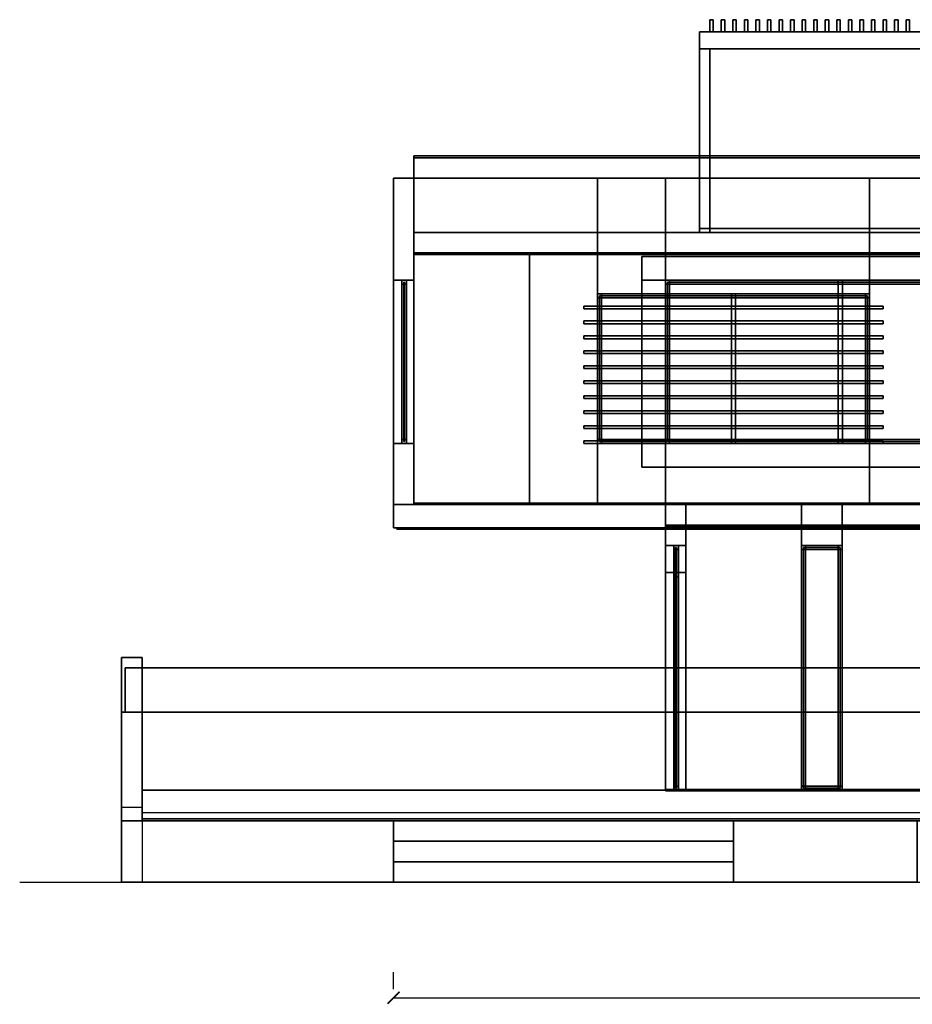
# Model space of a CAD drawing. Header units: metres. Extents: x -1.5 to 47.9, y -2.7 to 11.8.
# Tile 1 of 3: x -1.5 to 11.6, y -2.7 to 11.8. Entities that reach past the tile are written whole.
import ezdxf

# ---------------------------------------------------------------- set-up
doc = ezdxf.new("R2010")
doc.units = ezdxf.units.M
for name, color, linetype in [('BRONZE', 8, 'Continuous'), ('CEILING', 8, 'Continuous'), ('DECK_STONE', 8, 'Continuous'), ('DIM', 1, 'Continuous'), ('FRAME', 8, 'Continuous'), ('GLASS', 5, 'Continuous'), ('GROUND', 8, 'Continuous'), ('HEDGE', 8, 'Continuous'), ('INTERIOR_FLOOR', 8, 'Continuous'), ('INTERIOR_WALL', 8, 'Continuous'), ('PAVERS', 8, 'Continuous'), ('RENDER_WHITE', 8, 'Continuous'), ('ROOF', 8, 'Continuous'), ('ROOF_DECK', 8, 'Continuous'), ('SOFFIT_WOOD', 8, 'Continuous'), ('TRAVERTINE', 8, 'Continuous')]:
    doc.layers.add(name, color=color, linetype=linetype)
doc.styles.add('OpenSansCondensed-Light', font='OpenSansCondensed-Light.ttf')
doc.dimstyles.new('EZDXF', dxfattribs={"dimtxt": 0.25, "dimasz": 0.175, "dimexe": 0.375, "dimexo": 0.125, "dimgap": 0.1, "dimtad": 1, "dimlfac": 100, "dimzin": 12, "dimdsep": 46, "dimtxsty": 'OpenSansCondensed-Light', "dimblk": 'ARCHTICK', "dimcen": 2.5, "dimazin": 3, "dimtfac": 0.5, "dimtmove": 2, "dimatfit": 3, "dimarcsym": 0})

# ---------------------------------------------------------------- blocks, each defined once
blk = doc.blocks.new('_ARCHTICK')
at = {"color": 0, "linetype": 'ByBlock', "const_width": 0.15}
blk.add_lwpolyline([(-0.5, -0.5), (0.5, 0.5)], dxfattribs=at)

msp = doc.modelspace()

# ---------------------------------------------------------------- linework, layer by layer
at = {"layer": 'BRONZE'}
for points in [[(8.7, 11.6), (8.65, 11.6), (8.65, 11.78), (8.7, 11.78)], [(8.65, 11.6), (8.7, 11.6), (8.7, 11.78), (8.65, 11.78)], [(8.87, 11.6), (8.82, 11.6), (8.82, 11.78), (8.87, 11.78)], [(8.82, 11.6), (8.87, 11.6), (8.87, 11.78), (8.82, 11.78)], [(9.04, 11.6), (8.99, 11.6), (8.99, 11.78), (9.04, 11.78)], [(8.99, 11.6), (9.04, 11.6), (9.04, 11.78), (8.99, 11.78)], [(9.21, 11.6), (9.16, 11.6), (9.16, 11.78), (9.21, 11.78)], [(9.16, 11.6), (9.21, 11.6), (9.21, 11.78), (9.16, 11.78)], [(9.38, 11.6), (9.33, 11.6), (9.33, 11.78), (9.38, 11.78)], [(9.33, 11.6), (9.38, 11.6), (9.38, 11.78), (9.33, 11.78)], [(9.55, 11.6), (9.5, 11.6), (9.5, 11.78), (9.55, 11.78)], [(9.5, 11.6), (9.55, 11.6), (9.55, 11.78), (9.5, 11.78)], [(9.72, 11.6), (9.67, 11.6), (9.67, 11.78), (9.72, 11.78)], [(9.67, 11.6), (9.72, 11.6), (9.72, 11.78), (9.67, 11.78)], [(9.89, 11.6), (9.84, 11.6), (9.84, 11.78), (9.89, 11.78)], [(9.84, 11.6), (9.89, 11.6), (9.89, 11.78), (9.84, 11.78)], [(10.06, 11.6), (10.01, 11.6), (10.01, 11.78), (10.06, 11.78)], [(10.01, 11.6), (10.06, 11.6), (10.06, 11.78), (10.01, 11.78)], [(10.23, 11.6), (10.18, 11.6), (10.18, 11.78), (10.23, 11.78)], [(10.18, 11.6), (10.23, 11.6), (10.23, 11.78), (10.18, 11.78)], [(10.4, 11.6), (10.35, 11.6), (10.35, 11.78), (10.4, 11.78)], [(10.35, 11.6), (10.4, 11.6), (10.4, 11.78), (10.35, 11.78)], [(10.57, 11.6), (10.52, 11.6), (10.52, 11.78), (10.57, 11.78)], [(10.52, 11.6), (10.57, 11.6), (10.57, 11.78), (10.52, 11.78)], [(10.74, 11.6), (10.69, 11.6), (10.69, 11.78), (10.74, 11.78)], [(10.69, 11.6), (10.74, 11.6), (10.74, 11.78), (10.69, 11.78)], [(10.91, 11.6), (10.86, 11.6), (10.86, 11.78), (10.91, 11.78)], [(10.86, 11.6), (10.91, 11.6), (10.91, 11.78), (10.86, 11.78)], [(11.08, 11.6), (11.03, 11.6), (11.03, 11.78), (11.08, 11.78)], [(11.03, 11.6), (11.08, 11.6), (11.08, 11.78), (11.03, 11.78)], [(11.25, 11.6), (11.2, 11.6), (11.2, 11.78), (11.25, 11.78)], [(11.2, 11.6), (11.25, 11.6), (11.25, 11.78), (11.2, 11.78)], [(11.42, 11.6), (11.37, 11.6), (11.37, 11.78), (11.42, 11.78)], [(11.37, 11.6), (11.42, 11.6), (11.42, 11.78), (11.37, 11.78)], [(11.59, 11.6), (11.54, 11.6), (11.54, 11.78), (11.59, 11.78)], [(11.54, 11.6), (11.59, 11.6), (11.59, 11.78), (11.54, 11.78)], [(19.5, 11.35), (8.5, 11.35), (8.5, 11.6), (19.5, 11.6)], [(8.5, 11.35), (19.5, 11.35), (19.5, 11.6), (8.5, 11.6)], [(19.5, 11.35), (8.5, 11.35), (8.5, 11.6), (19.5, 11.6)], [(8.5, 11.35), (19.5, 11.35), (19.5, 11.6), (8.5, 11.6)], [(8.65, 8.65), (8.5, 8.65), (8.5, 11.35), (8.65, 11.35)], [(8.5, 8.65), (8.65, 8.65), (8.65, 11.35), (8.5, 11.35)], [(8.65, 8.65), (8.5, 8.65), (8.5, 11.35), (8.65, 11.35)], [(8.5, 8.65), (8.65, 8.65), (8.65, 11.35), (8.5, 11.35)], [(11.2, 7.53), (6.8, 7.53), (6.8, 7.57), (11.2, 7.57)], [(6.8, 7.53), (11.2, 7.53), (11.2, 7.57), (6.8, 7.57)], [(11.2, 7.31), (6.8, 7.31), (6.8, 7.35), (11.2, 7.35)], [(6.8, 7.31), (11.2, 7.31), (11.2, 7.35), (6.8, 7.35)], [(11.2, 7.09), (6.8, 7.09), (6.8, 7.13), (11.2, 7.13)], [(6.8, 7.09), (11.2, 7.09), (11.2, 7.13), (6.8, 7.13)], [(11.2, 6.87), (6.8, 6.87), (6.8, 6.91), (11.2, 6.91)], [(6.8, 6.87), (11.2, 6.87), (11.2, 6.91), (6.8, 6.91)], [(11.2, 6.65), (6.8, 6.65), (6.8, 6.69), (11.2, 6.69)], [(6.8, 6.65), (11.2, 6.65), (11.2, 6.69), (6.8, 6.69)], [(11.2, 6.43), (6.8, 6.43), (6.8, 6.47), (11.2, 6.47)], [(6.8, 6.43), (11.2, 6.43), (11.2, 6.47), (6.8, 6.47)], [(11.2, 6.21), (6.8, 6.21), (6.8, 6.25), (11.2, 6.25)], [(6.8, 6.21), (11.2, 6.21), (11.2, 6.25), (6.8, 6.25)], [(11.2, 5.99), (6.8, 5.99), (6.8, 6.03), (11.2, 6.03)], [(6.8, 5.99), (11.2, 5.99), (11.2, 6.03), (6.8, 6.03)], [(11.2, 5.77), (6.8, 5.77), (6.8, 5.81), (11.2, 5.81)], [(6.8, 5.77), (11.2, 5.77), (11.2, 5.81), (6.8, 5.81)], [(11.2, 5.55), (6.8, 5.55), (6.8, 5.59), (11.2, 5.59)], [(6.8, 5.55), (11.2, 5.55), (11.2, 5.59), (6.8, 5.59)]]:
    msp.add_lwpolyline(points, close=True, dxfattribs=at)
at = {"layer": 'CEILING'}
for points in [[(29.7, 8.33), (4.3, 8.33), (4.3, 8.35), (29.7, 8.35)], [(4.3, 8.33), (29.7, 8.33), (29.7, 8.35), (4.3, 8.35)], [(32, 4.33), (8, 4.33), (8, 4.35), (32, 4.35)], [(8, 4.33), (32, 4.33), (32, 4.35), (8, 4.35)]]:
    msp.add_lwpolyline(points, close=True, dxfattribs=at)
at = {"layer": 'DECK_STONE'}
for points in [[(36, 0), (0.3, 0), (0.3, 0.45), (36, 0.45)], [(0.3, 0), (36, 0), (36, 0.45), (0.3, 0.45)], [(9, -0.9), (4, -0.9), (4, 0), (9, 0)], [(4, -0.9), (9, -0.9), (9, 0), (4, 0)], [(9, -0.9), (4, -0.9), (4, -0.3), (9, -0.3)], [(4, -0.9), (9, -0.9), (9, -0.3), (4, -0.3)], [(9, -0.9), (4, -0.9), (4, -0.6), (9, -0.6)], [(4, -0.9), (9, -0.9), (9, -0.6), (4, -0.6)]]:
    msp.add_lwpolyline(points, close=True, dxfattribs=at)
at = {"layer": 'FRAME'}
for points in [[(29.7, 9.75), (4.3, 9.75), (4.3, 9.78), (29.7, 9.78)], [(4.3, 9.75), (29.7, 9.75), (29.7, 9.78), (4.3, 9.78)], [(4.19, 7.89), (4.12, 7.89), (4.12, 7.95), (4.19, 7.95)], [(4.19, 5.55), (4.12, 5.55), (4.12, 7.95), (4.19, 7.95)], [(4.12, 5.55), (4.19, 5.55), (4.19, 7.95), (4.12, 7.95)], [(4.19, 5.55), (4.12, 5.55), (4.12, 7.95), (4.19, 7.95)], [(4.12, 5.55), (4.19, 5.55), (4.19, 7.95), (4.12, 7.95)], [(4.19, 5.55), (4.12, 5.55), (4.12, 7.95), (4.19, 7.95)], [(4.12, 5.55), (4.19, 5.55), (4.19, 7.95), (4.12, 7.95)], [(4.19, 5.55), (4.12, 5.55), (4.12, 7.95), (4.19, 7.95)], [(4.12, 7.89), (4.19, 7.89), (4.19, 7.95), (4.12, 7.95)], [(4.12, 5.55), (4.19, 5.55), (4.19, 7.95), (4.12, 7.95)], [(26, 7.89), (8, 7.89), (8, 7.95), (26, 7.95)], [(8.06, 5.55), (8, 5.55), (8, 7.95), (8.06, 7.95)], [(8, 7.89), (26, 7.89), (26, 7.95), (8, 7.95)], [(8, 5.55), (8.06, 5.55), (8.06, 7.95), (8, 7.95)], [(10.6014, 5.55), (10.5414, 5.55), (10.5414, 7.95), (10.6014, 7.95)], [(10.5414, 5.55), (10.6014, 5.55), (10.6014, 7.95), (10.5414, 7.95)], [(11, 7.69), (7, 7.69), (7, 7.75), (11, 7.75)], [(7.06, 5.55), (7, 5.55), (7, 7.75), (7.06, 7.75)], [(7, 7.69), (11, 7.69), (11, 7.75), (7, 7.75)], [(7, 5.55), (7.06, 5.55), (7.06, 7.75), (7, 7.75)], [(9.03, 5.55), (8.97, 5.55), (8.97, 7.75), (9.03, 7.75)], [(8.97, 5.55), (9.03, 5.55), (9.03, 7.75), (8.97, 7.75)], [(11, 5.55), (10.94, 5.55), (10.94, 7.75), (11, 7.75)], [(10.94, 5.55), (11, 5.55), (11, 7.75), (10.94, 7.75)], [(4.19, 5.55), (4.12, 5.55), (4.12, 5.61), (4.19, 5.61)], [(4.12, 5.55), (4.19, 5.55), (4.19, 5.61), (4.12, 5.61)], [(11, 5.55), (7, 5.55), (7, 5.61), (11, 5.61)], [(7, 5.55), (11, 5.55), (11, 5.61), (7, 5.61)], [(26, 5.55), (8, 5.55), (8, 5.61), (26, 5.61)], [(8, 5.55), (26, 5.55), (26, 5.61), (8, 5.61)], [(8.19, 3.99), (8.12, 3.99), (8.12, 4.05), (8.19, 4.05)], [(8.19, 0.45), (8.12, 0.45), (8.12, 4.05), (8.19, 4.05)], [(8.12, 0.45), (8.19, 0.45), (8.19, 4.05), (8.12, 4.05)], [(8.19, 0.45), (8.12, 0.45), (8.12, 4.05), (8.19, 4.05)], [(8.12, 3.99), (8.19, 3.99), (8.19, 4.05), (8.12, 4.05)], [(8.12, 0.45), (8.19, 0.45), (8.19, 4.05), (8.12, 4.05)], [(10.6, 3.99), (10, 3.99), (10, 4.05), (10.6, 4.05)], [(10.06, 0.45), (10, 0.45), (10, 4.05), (10.06, 4.05)], [(10, 3.99), (10.6, 3.99), (10.6, 4.05), (10, 4.05)], [(10, 0.45), (10.06, 0.45), (10.06, 4.05), (10, 4.05)], [(10.6, 0.45), (10.54, 0.45), (10.54, 4.05), (10.6, 4.05)], [(10.54, 0.45), (10.6, 0.45), (10.6, 4.05), (10.54, 4.05)], [(8.19, 3.59), (8.12, 3.59), (8.12, 3.65), (8.19, 3.65)], [(8.19, 0.45), (8.12, 0.45), (8.12, 3.65), (8.19, 3.65)], [(8.12, 0.45), (8.19, 0.45), (8.19, 3.65), (8.12, 3.65)], [(8.19, 0.45), (8.12, 0.45), (8.12, 3.65), (8.19, 3.65)], [(8.12, 0.45), (8.19, 0.45), (8.19, 3.65), (8.12, 3.65)], [(8.19, 0.45), (8.12, 0.45), (8.12, 3.65), (8.19, 3.65)], [(8.12, 0.45), (8.19, 0.45), (8.19, 3.65), (8.12, 3.65)], [(8.19, 0.45), (8.12, 0.45), (8.12, 3.65), (8.19, 3.65)], [(8.12, 3.59), (8.19, 3.59), (8.19, 3.65), (8.12, 3.65)], [(8.12, 0.45), (8.19, 0.45), (8.19, 3.65), (8.12, 3.65)], [(8.19, 0.45), (8.12, 0.45), (8.12, 0.51), (8.19, 0.51)], [(8.12, 0.45), (8.19, 0.45), (8.19, 0.51), (8.12, 0.51)], [(8.19, 0.45), (8.12, 0.45), (8.12, 0.51), (8.19, 0.51)], [(8.12, 0.45), (8.19, 0.45), (8.19, 0.51), (8.12, 0.51)], [(10.6, 0.45), (10, 0.45), (10, 0.51), (10.6, 0.51)], [(10, 0.45), (10.6, 0.45), (10.6, 0.51), (10, 0.51)]]:
    msp.add_lwpolyline(points, close=True, dxfattribs=at)
at = {"layer": 'GLASS'}
for points in [[(29.7, 9.45), (4.3, 9.45), (4.3, 9.75), (29.7, 9.75)], [(4.3, 9.45), (29.7, 9.45), (29.7, 9.75), (4.3, 9.75)], [(4.161, 5.58), (4.149, 5.58), (4.149, 7.92), (4.161, 7.92)], [(4.149, 5.58), (4.161, 5.58), (4.161, 7.92), (4.149, 7.92)], [(25.97, 5.58), (8.03, 5.58), (8.03, 7.92), (25.97, 7.92)], [(8.03, 5.58), (25.97, 5.58), (25.97, 7.92), (8.03, 7.92)], [(10.97, 5.58), (7.03, 5.58), (7.03, 7.72), (10.97, 7.72)], [(7.03, 5.58), (10.97, 5.58), (10.97, 7.72), (7.03, 7.72)], [(8.161, 0.48), (8.149, 0.48), (8.149, 4.02), (8.161, 4.02)], [(8.149, 0.48), (8.161, 0.48), (8.161, 4.02), (8.149, 4.02)], [(10.57, 0.48), (10.03, 0.48), (10.03, 4.02), (10.57, 4.02)], [(10.03, 0.48), (10.57, 0.48), (10.57, 4.02), (10.03, 4.02)], [(8.161, 0.48), (8.149, 0.48), (8.149, 3.62), (8.161, 3.62)], [(8.149, 0.48), (8.161, 0.48), (8.161, 3.62), (8.149, 3.62)]]:
    msp.add_lwpolyline(points, close=True, dxfattribs=at)
at = {"layer": 'GROUND'}
msp.add_line((-1.5, -0.9), (45.5, -0.9), dxfattribs=at)
at = {"layer": 'HEDGE'}
for points in [[(17.95, 1.6), (0.05, 1.6), (0.05, 2.25), (17.95, 2.25)], [(0.05, 1.6), (17.95, 1.6), (17.95, 2.25), (0.05, 2.25)]]:
    msp.add_lwpolyline(points, close=True, dxfattribs=at)
at = {"layer": 'INTERIOR_FLOOR'}
for points in [[(29.7, 4.65), (4.3, 4.65), (4.3, 4.67), (29.7, 4.67)], [(4.3, 4.65), (29.7, 4.65), (29.7, 4.67), (4.3, 4.67)], [(32, 0.44), (8, 0.44), (8, 0.46), (32, 0.46)], [(8, 0.44), (32, 0.44), (32, 0.46), (8, 0.46)]]:
    msp.add_lwpolyline(points, close=True, dxfattribs=at)
at = {"layer": 'INTERIOR_WALL'}
for points in [[(28, 4.65), (6, 4.65), (6, 8.35), (28, 8.35)], [(6, 4.65), (28, 4.65), (28, 8.35), (6, 8.35)], [(30.5, 0.45), (10, 0.45), (10, 4.35), (30.5, 4.35)], [(10, 0.45), (30.5, 0.45), (30.5, 4.35), (10, 4.35)]]:
    msp.add_lwpolyline(points, close=True, dxfattribs=at)
at = {"layer": 'PAVERS'}
for points in [[(0.3, 0), (43.7, 0), (43.7, 0.12), (0.3, 0.12)], [(36, 0), (0.3, 0), (0.3, 0.03), (36, 0.03)], [(0.3, 0), (36, 0), (36, 0.03), (0.3, 0.03)]]:
    msp.add_lwpolyline(points, close=True, dxfattribs=at)
at = {"layer": 'RENDER_WHITE'}
for points in [[(4.3, 4.65), (4, 4.65), (4, 9.45), (4.3, 9.45)], [(7, 4.65), (4, 4.65), (4, 9.45), (7, 9.45)], [(4, 4.65), (7, 4.65), (7, 9.45), (4, 9.45)], [(4.3, 7.95), (4, 7.95), (4, 9.45), (4.3, 9.45)], [(4, 4.65), (4.3, 4.65), (4.3, 9.45), (4, 9.45)], [(4.3, 4.65), (4, 4.65), (4, 9.45), (4.3, 9.45)], [(4, 7.95), (4.3, 7.95), (4.3, 9.45), (4, 9.45)], [(8, 4.65), (4, 4.65), (4, 9.45), (8, 9.45)], [(4, 4.65), (8, 4.65), (8, 9.45), (4, 9.45)], [(4, 4.65), (4.3, 4.65), (4.3, 9.45), (4, 9.45)], [(11, 7.75), (7, 7.75), (7, 9.45), (11, 9.45)], [(7, 7.75), (11, 7.75), (11, 9.45), (7, 9.45)], [(26, 7.95), (8, 7.95), (8, 9.45), (26, 9.45)], [(8, 7.95), (26, 7.95), (26, 9.45), (8, 9.45)], [(15, 4.65), (11, 4.65), (11, 9.45), (15, 9.45)], [(11, 4.65), (15, 4.65), (15, 9.45), (11, 9.45)], [(26.35, 7.95), (7.65, 7.95), (7.65, 8.3), (26.35, 8.3)], [(8, 5.2), (7.65, 5.2), (7.65, 8.3), (8, 8.3)], [(7.65, 7.95), (26.35, 7.95), (26.35, 8.3), (7.65, 8.3)], [(7.65, 5.2), (8, 5.2), (8, 8.3), (7.65, 8.3)], [(4.3, 4.65), (4, 4.65), (4, 5.55), (4.3, 5.55)], [(4, 4.65), (4.3, 4.65), (4.3, 5.55), (4, 5.55)], [(11, 4.65), (7, 4.65), (7, 5.55), (11, 5.55)], [(7, 4.65), (11, 4.65), (11, 5.55), (7, 5.55)], [(26.35, 5.2), (7.65, 5.2), (7.65, 5.55), (26.35, 5.55)], [(7.65, 5.2), (26.35, 5.2), (26.35, 5.55), (7.65, 5.55)], [(26, 4.65), (8, 4.65), (8, 5.55), (26, 5.55)], [(8, 4.65), (26, 4.65), (26, 5.55), (8, 5.55)], [(30, 4.31), (4, 4.31), (4, 4.65), (30, 4.65)], [(4, 4.31), (30, 4.31), (30, 4.65), (4, 4.65)], [(0.3, 0), (0, 0), (0, 2.4), (0.3, 2.4)], [(0, 0), (0.3, 0), (0.3, 2.4), (0, 2.4)], [(0.3, -0.9), (0, -0.9), (0, 0.2), (0.3, 0.2)]]:
    msp.add_lwpolyline(points, close=True, dxfattribs=at)
at = {"layer": 'ROOF'}
for points in [[(29.7, 8.35), (4.3, 8.35), (4.3, 8.65), (29.7, 8.65)], [(4.3, 8.35), (29.7, 8.35), (29.7, 8.65), (4.3, 8.65)]]:
    msp.add_lwpolyline(points, close=True, dxfattribs=at)
at = {"layer": 'ROOF_DECK'}
for points in [[(19.5, 8.65), (8.5, 8.65), (8.5, 8.71), (19.5, 8.71)], [(8.5, 8.65), (19.5, 8.65), (19.5, 8.71), (8.5, 8.71)]]:
    msp.add_lwpolyline(points, close=True, dxfattribs=at)
at = {"layer": 'SOFFIT_WOOD'}
for points in [[(29.95, 4.29), (4.05, 4.29), (4.05, 4.31), (29.95, 4.31)], [(4.05, 4.29), (29.95, 4.29), (29.95, 4.31), (4.05, 4.31)]]:
    msp.add_lwpolyline(points, close=True, dxfattribs=at)
at = {"layer": 'TRAVERTINE'}
for points in [[(8.3, 0.45), (8, 0.45), (8, 4.65), (8.3, 4.65)], [(10, 0.45), (8, 0.45), (8, 4.65), (10, 4.65)], [(8, 0.45), (10, 0.45), (10, 4.65), (8, 4.65)], [(8.3, 3.65), (8, 3.65), (8, 4.65), (8.3, 4.65)], [(8, 0.45), (8.3, 0.45), (8.3, 4.65), (8, 4.65)], [(8.3, 0.45), (8, 0.45), (8, 4.65), (8.3, 4.65)], [(8, 3.65), (8.3, 3.65), (8.3, 4.65), (8, 4.65)], [(8.3, 4.05), (8, 4.05), (8, 4.65), (8.3, 4.65)], [(8, 0.45), (8.3, 0.45), (8.3, 4.65), (8, 4.65)], [(8.3, 0.45), (8, 0.45), (8, 4.65), (8.3, 4.65)], [(8, 4.05), (8.3, 4.05), (8.3, 4.65), (8, 4.65)], [(12, 0.45), (8, 0.45), (8, 4.65), (12, 4.65)], [(8, 0.45), (12, 0.45), (12, 4.65), (8, 4.65)], [(8, 0.45), (8.3, 0.45), (8.3, 4.65), (8, 4.65)], [(10.6, 4.05), (10, 4.05), (10, 4.65), (10.6, 4.65)], [(10, 4.05), (10.6, 4.05), (10.6, 4.65), (10, 4.65)], [(18, 0.45), (10.6, 0.45), (10.6, 4.65), (18, 4.65)], [(10.6, 0.45), (18, 0.45), (18, 4.65), (10.6, 4.65)], [(18, 0), (0, 0), (0, 1.6), (18, 1.6)], [(0, 0), (18, 0), (18, 1.6), (0, 1.6)], [(11.7, -0.9), (0, -0.9), (0, 0), (11.7, 0)], [(0, -0.9), (11.7, -0.9), (11.7, 0), (0, 0)]]:
    msp.add_lwpolyline(points, close=True, dxfattribs=at)

# ---------------------------------------------------------------- dimensions: what is measured, and where the dimension line sits
at = {"layer": 'DIM'}
msp.add_linear_dim(base=(4, -2.6), p1=(4, -2.6), p2=(30, -2.6), dimstyle='EZDXF', dxfattribs=at).render()

doc.saveas('drawing.dxf')
